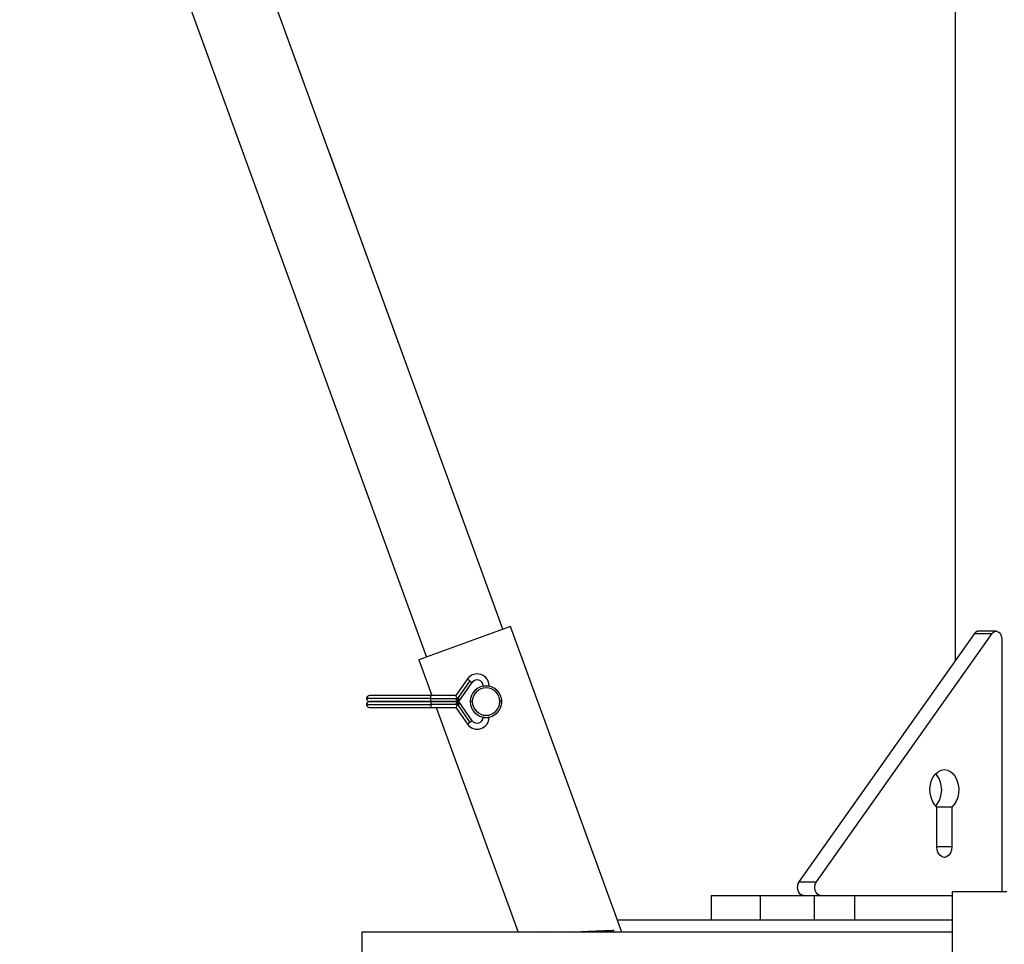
# Paper-space layout 'Sheet10' of a CAD drawing. Header units: inches. Extents: x 0.1 to 16.9, y 0.1 to 10.9.
# Tile 23 of 37: x 5.7 to 6.9, y 3.4 to 4.6. Entities that reach past the tile are written whole.
import ezdxf

# ---------------------------------------------------------------- set-up
doc = ezdxf.new("R2010")
doc.units = ezdxf.units.IN
doc.header["$MEASUREMENT"] = 0
doc.linetypes.add('PHANTOM', pattern=[0.5, 0.25, -0.05, 0.05, -0.05, 0.05, -0.05])
doc.layers.add('FORMAT', color=7, linetype='Continuous')
doc.styles.add('SLDTEXTSTYLE0', font='TXT', dxfattribs={"width": 0.75})
doc.dimstyles.new('SLDDIMSTYLE17', dxfattribs={"dimtxt": 0.104167, "dimasz": 0.13, "dimexe": 0, "dimexo": 0.0625, "dimgap": 0.026042, "dimtad": 0, "dimtih": 1, "dimtoh": 1, "dimdec": 0, "dimlfac": 12, "dimrnd": 1e-09, "dimzin": 12, "dimdsep": 46, "dimtxsty": 'SLDTEXTSTYLE0', "dimsah": 1, "dimcen": 0.09, "dimadec": 0, "dimazin": 3, "dimtfac": 1, "dimtdec": 0, "dimtofl": 0, "dimtmove": 0, "dimatfit": 3, "dimfxl": 1, "dimfrac": 2, "dimtolj": 1, "dimtzin": 12, "dimarcsym": 0})

# ---------------------------------------------------------------- blocks, each defined once
blk = doc.blocks.new('_D_111')
at = {"layer": 'FORMAT', "color": 7}
for p, q in [((10.5888, 6.6391), (11.3567, 6.6391)), ((11.2317, 6.6391), (11.2317, 5.24)), ((11.0778, 5.2189), (11.0461, 5.2189)), ((11.0461, 5.2189), (11.0461, 5.0534)), ((11.3857, 5.2189), (11.4174, 5.2189)), ((11.4174, 5.2189), (11.4174, 5.0534)), ((11.0461, 5.0534), (11.0778, 5.0534)), ((11.4174, 5.0534), (11.3857, 5.0534)), ((11.2317, 2.6109), (11.2317, 4.8934)), ((6.3825, 2.6109), (11.3567, 2.6109))]:
    blk.add_line(p, q, dxfattribs=at)
for points in [[(11.2317, 6.6391), (11.2117, 6.5091), (11.2517, 6.5091)], [(11.2317, 2.6109), (11.2517, 2.7409), (11.2117, 2.7409)]]:
    blk.add_solid(points, dxfattribs=at)
at = {"layer": 'FORMAT', "color": 7, "char_height": 0.10417, "attachment_point": 1, "style": 'SLDTEXTSTYLE0'}
for s, insert in [('1228', (11.0778, 5.1876)), ('48', (11.1548, 5.0276))]:
    blk.add_mtext(s, dxfattribs=dict(at, insert=insert))
blk = doc.blocks.new('_D_112')
at = {"layer": 'FORMAT', "color": 7}
for p, q in [((10.2965, 7.4773), (11.9361, 7.4773)), ((11.8111, 7.4773), (11.8111, 5.5763)), ((11.6572, 5.5552), (11.6255, 5.5552)), ((11.6255, 5.5552), (11.6255, 5.3897)), ((11.9651, 5.5552), (11.9968, 5.5552)), ((11.9968, 5.5552), (11.9968, 5.3897)), ((11.6255, 5.3897), (11.6572, 5.3897)), ((11.9968, 5.3897), (11.9651, 5.3897)), ((11.8111, 2.6109), (11.8111, 5.2297)), ((6.3825, 2.6109), (11.9361, 2.6109))]:
    blk.add_line(p, q, dxfattribs=at)
for points in [[(11.8111, 7.4773), (11.7911, 7.3473), (11.8311, 7.3473)], [(11.8111, 2.6109), (11.8311, 2.7409), (11.7911, 2.7409)]]:
    blk.add_solid(points, dxfattribs=at)
at = {"layer": 'FORMAT', "color": 7, "char_height": 0.10417, "attachment_point": 1, "style": 'SLDTEXTSTYLE0'}
for s, insert in [('1483', (11.6572, 5.524)), ('58', (11.7342, 5.364))]:
    blk.add_mtext(s, dxfattribs=dict(at, insert=insert))
blk = doc.blocks.new('_D_113')
at = {"layer": 'FORMAT', "color": 7}
for p, q in [((9.7969, 8.2118), (12.4278, 8.2118)), ((12.3028, 8.2118), (12.3028, 5.9448)), ((12.1489, 5.9237), (12.1172, 5.9237)), ((12.1172, 5.9237), (12.1172, 5.7582)), ((12.4567, 5.9237), (12.4884, 5.9237)), ((12.4884, 5.9237), (12.4884, 5.7582)), ((12.1172, 5.7582), (12.1489, 5.7582)), ((12.4884, 5.7582), (12.4567, 5.7582)), ((12.3028, 2.6109), (12.3028, 5.5981)), ((6.3825, 2.6109), (12.4278, 2.6109))]:
    blk.add_line(p, q, dxfattribs=at)
for points in [[(12.3028, 8.2118), (12.2828, 8.0818), (12.3228, 8.0818)], [(12.3028, 2.6109), (12.3228, 2.7409), (12.2828, 2.7409)]]:
    blk.add_solid(points, dxfattribs=at)
at = {"layer": 'FORMAT', "color": 7, "char_height": 0.10417, "attachment_point": 1, "style": 'SLDTEXTSTYLE0'}
for s, insert in [('1707', (12.1489, 5.8924)), ('67', (12.2258, 5.7324))]:
    blk.add_mtext(s, dxfattribs=dict(at, insert=insert))
blk = doc.blocks.new('_D_114')
at = {"layer": 'FORMAT', "color": 7}
for p, q in [((9.1242, 8.7919), (12.9115, 8.7919)), ((12.7865, 8.7919), (12.7865, 6.3557)), ((12.6325, 6.3346), (12.6008, 6.3346)), ((12.6008, 6.3346), (12.6008, 6.1691)), ((12.9404, 6.3346), (12.9721, 6.3346)), ((12.9721, 6.3346), (12.9721, 6.1691)), ((12.6008, 6.1691), (12.6325, 6.1691)), ((12.9721, 6.1691), (12.9404, 6.1691)), ((12.7865, 2.6109), (12.7865, 6.0091)), ((6.3825, 2.6109), (12.9115, 2.6109))]:
    blk.add_line(p, q, dxfattribs=at)
for points in [[(12.7865, 8.7919), (12.7665, 8.6619), (12.8065, 8.6619)], [(12.7865, 2.6109), (12.8065, 2.7409), (12.7665, 2.7409)]]:
    blk.add_solid(points, dxfattribs=at)
at = {"layer": 'FORMAT', "color": 7, "char_height": 0.10417, "attachment_point": 1, "style": 'SLDTEXTSTYLE0'}
for s, insert in [('1884', (12.6325, 6.3034)), ('74', (12.7095, 6.1434))]:
    blk.add_mtext(s, dxfattribs=dict(at, insert=insert))

psp = doc.layouts.new('Sheet10')

# ---------------------------------------------------------------- linework, layer by layer
at = {"color": 7, "linetype": 'Continuous', "lineweight": 25}
for p, q in [((6.3052, 3.8322), (5.7837, 5.2649)), ((5.6859, 5.2293), (6.2073, 3.7965)), ((6.8846, 4.7202), (6.8846, 3.7912)), ((6.315, 3.8357), (6.1975, 3.793)), ((6.4575, 3.4442), (6.315, 3.8357)), ((6.6849, 3.5088), (6.9098, 3.8268)), ((6.707, 3.5088), (6.9319, 3.8268)), ((6.9098, 3.8268), (6.9319, 3.8268)), ((6.9371, 3.8299), (6.915, 3.8299)), ((6.9444, 3.8195), (6.9444, 3.4963)), ((6.1975, 3.793), (6.2142, 3.7473)), ((6.2597, 3.7686), (6.2447, 3.7472)), ((6.2628, 3.7664), (6.2467, 3.7435)), ((6.2487, 3.7397), (6.2659, 3.7642)), ((6.2597, 3.7686), (6.2628, 3.7664)), ((6.2628, 3.7664), (6.2659, 3.7642)), ((6.2797, 3.7599), (6.2797, 3.7595)), ((6.2797, 3.7599), (6.2835, 3.7599)), ((6.2835, 3.7599), (6.2872, 3.7599)), ((6.2872, 3.7595), (6.2872, 3.7599)), ((6.2128, 3.7435), (6.1303, 3.7435)), ((6.1303, 3.7358), (6.2128, 3.7358)), ((6.2128, 3.7473), (6.1341, 3.7473)), ((6.1341, 3.7397), (6.2128, 3.7397)), ((6.2128, 3.7396), (6.1341, 3.7396)), ((6.2448, 3.7473), (6.2128, 3.7473)), ((6.2128, 3.7435), (6.2128, 3.7473)), ((6.2128, 3.7435), (6.2467, 3.7435)), ((6.2128, 3.7397), (6.2128, 3.7435)), ((6.2128, 3.7397), (6.2487, 3.7397)), ((6.2487, 3.7396), (6.2128, 3.7396)), ((6.2128, 3.7396), (6.2128, 3.7358)), ((6.2467, 3.7358), (6.2128, 3.7358)), ((6.2128, 3.7358), (6.2128, 3.732)), ((6.2169, 3.7397), (6.217, 3.7396)), ((6.2448, 3.7425), (6.2456, 3.7419)), ((6.2456, 3.7374), (6.2448, 3.7368)), ((6.2456, 3.7419), (6.2467, 3.7435)), ((6.2456, 3.7419), (6.2486, 3.7398)), ((6.2486, 3.7395), (6.2456, 3.7374)), ((6.2456, 3.7374), (6.2467, 3.7358)), ((6.2487, 3.7435), (6.2467, 3.7435)), ((6.2467, 3.7358), (6.2487, 3.7358)), ((6.2467, 3.7358), (6.2628, 3.7129)), ((6.2487, 3.7435), (6.2487, 3.7445)), ((6.2487, 3.7397), (6.2487, 3.7435)), ((6.2659, 3.7151), (6.2487, 3.7396)), ((6.2487, 3.7358), (6.2487, 3.7396)), ((6.2487, 3.7348), (6.2487, 3.7358)), ((6.2658, 3.7396), (6.2632, 3.7396)), ((6.3037, 3.7396), (6.3011, 3.7396)), ((6.1341, 3.732), (6.2128, 3.732)), ((6.2128, 3.732), (6.2448, 3.732)), ((6.2197, 3.732), (6.3245, 3.4442)), ((6.2447, 3.732), (6.2597, 3.7107)), ((6.2628, 3.7129), (6.2597, 3.7107)), ((6.2659, 3.7151), (6.2628, 3.7129)), ((6.2797, 3.7198), (6.2797, 3.7194)), ((6.2797, 3.7194), (6.2835, 3.7194)), ((6.2835, 3.7194), (6.2872, 3.7194)), ((6.2872, 3.7194), (6.2872, 3.7198)), ((6.8612, 3.5536), (6.8612, 3.6042)), ((6.8804, 3.6042), (6.8612, 3.6042)), ((6.8804, 3.6042), (6.8804, 3.5536)), ((6.8804, 3.5536), (6.8612, 3.5536)), ((6.6849, 3.5088), (6.707, 3.5088)), ((6.8808, 3.4963), (6.8808, 3.2359)), ((6.8808, 3.4963), (6.9508, 3.4963)), ((6.5721, 3.4911), (6.5721, 3.4598)), ((6.5721, 3.4911), (6.6346, 3.4911)), ((6.6346, 3.4911), (6.6346, 3.4598)), ((6.6346, 3.4911), (6.7039, 3.4911)), ((6.7039, 3.4911), (6.7039, 3.4598)), ((6.7039, 3.4911), (6.7555, 3.4911)), ((6.7555, 3.4911), (6.7555, 3.4598)), ((6.7555, 3.4911), (6.8808, 3.4911)), ((6.4518, 3.4598), (6.8808, 3.4598)), ((6.4468, 3.4465), (6.4406, 3.4442)), ((6.4477, 3.4442), (6.4468, 3.4465)), ((6.8808, 3.4442), (6.1242, 3.4442)), ((6.1242, 3.4442), (6.1242, 3.4129)), ((6.3577, 3.4442), (6.3579, 3.4442))]:
    psp.add_line(p, q, dxfattribs=at)
at = {"color": 7, "linetype": 'PHANTOM', "lineweight": 18}
for p, q in [((6.3052, 3.8322), (5.7837, 5.2649)), ((6.3052, 3.8322), (5.7837, 5.2649)), ((6.3052, 3.8322), (5.7837, 5.2649)), ((5.6859, 5.2293), (6.2073, 3.7965)), ((5.6859, 5.2293), (6.2073, 3.7965)), ((5.6859, 5.2293), (6.2073, 3.7965)), ((6.8846, 4.7202), (6.8846, 3.7912)), ((6.8846, 4.7202), (6.8846, 3.7912)), ((6.8846, 4.7202), (6.8846, 3.7912)), ((6.315, 3.8357), (6.1975, 3.793)), ((6.315, 3.8357), (6.1975, 3.793)), ((6.315, 3.8357), (6.1975, 3.793)), ((6.4575, 3.4442), (6.315, 3.8357)), ((6.4575, 3.4442), (6.315, 3.8357)), ((6.4575, 3.4442), (6.315, 3.8357)), ((6.6849, 3.5088), (6.9098, 3.8268)), ((6.6849, 3.5088), (6.9098, 3.8268)), ((6.6849, 3.5088), (6.9098, 3.8268)), ((6.707, 3.5088), (6.9319, 3.8268)), ((6.707, 3.5088), (6.9319, 3.8268)), ((6.707, 3.5088), (6.9319, 3.8268)), ((6.9098, 3.8268), (6.9319, 3.8268)), ((6.9098, 3.8268), (6.9319, 3.8268)), ((6.9098, 3.8268), (6.9319, 3.8268)), ((6.9371, 3.8299), (6.915, 3.8299)), ((6.9371, 3.8299), (6.915, 3.8299)), ((6.9371, 3.8299), (6.915, 3.8299)), ((6.9444, 3.8195), (6.9444, 3.4963)), ((6.9444, 3.8195), (6.9444, 3.4963)), ((6.9444, 3.8195), (6.9444, 3.4963)), ((6.1975, 3.793), (6.2142, 3.7473)), ((6.1975, 3.793), (6.2142, 3.7473)), ((6.1975, 3.793), (6.2142, 3.7473)), ((6.2597, 3.7686), (6.2447, 3.7472)), ((6.2597, 3.7686), (6.2447, 3.7472)), ((6.2597, 3.7686), (6.2447, 3.7472)), ((6.2628, 3.7664), (6.2467, 3.7435)), ((6.2628, 3.7664), (6.2467, 3.7435)), ((6.2628, 3.7664), (6.2467, 3.7435)), ((6.2487, 3.7397), (6.2659, 3.7642)), ((6.2487, 3.7397), (6.2659, 3.7642)), ((6.2487, 3.7397), (6.2659, 3.7642)), ((6.2597, 3.7686), (6.2628, 3.7664)), ((6.2597, 3.7686), (6.2628, 3.7664)), ((6.2597, 3.7686), (6.2628, 3.7664)), ((6.2628, 3.7664), (6.2659, 3.7642)), ((6.2628, 3.7664), (6.2659, 3.7642)), ((6.2628, 3.7664), (6.2659, 3.7642)), ((6.2797, 3.7599), (6.2797, 3.7595)), ((6.2797, 3.7599), (6.2835, 3.7599)), ((6.2797, 3.7599), (6.2797, 3.7595)), ((6.2797, 3.7599), (6.2835, 3.7599)), ((6.2797, 3.7599), (6.2797, 3.7595)), ((6.2797, 3.7599), (6.2835, 3.7599)), ((6.2835, 3.7599), (6.2872, 3.7599)), ((6.2835, 3.7599), (6.2872, 3.7599)), ((6.2835, 3.7599), (6.2872, 3.7599)), ((6.2872, 3.7595), (6.2872, 3.7599)), ((6.2872, 3.7595), (6.2872, 3.7599)), ((6.2872, 3.7595), (6.2872, 3.7599)), ((6.2128, 3.7435), (6.1303, 3.7435)), ((6.2128, 3.7435), (6.1303, 3.7435)), ((6.2128, 3.7435), (6.1303, 3.7435)), ((6.1303, 3.7358), (6.2128, 3.7358)), ((6.1303, 3.7358), (6.2128, 3.7358)), ((6.1303, 3.7358), (6.2128, 3.7358)), ((6.2128, 3.7473), (6.1341, 3.7473)), ((6.2128, 3.7473), (6.1341, 3.7473)), ((6.2128, 3.7473), (6.1341, 3.7473)), ((6.1341, 3.7397), (6.2128, 3.7397)), ((6.1341, 3.7397), (6.2128, 3.7397)), ((6.1341, 3.7397), (6.2128, 3.7397)), ((6.2128, 3.7396), (6.1341, 3.7396)), ((6.2128, 3.7396), (6.1341, 3.7396)), ((6.2128, 3.7396), (6.1341, 3.7396)), ((6.2448, 3.7473), (6.2128, 3.7473)), ((6.2128, 3.7435), (6.2128, 3.7473)), ((6.2448, 3.7473), (6.2128, 3.7473)), ((6.2128, 3.7435), (6.2128, 3.7473)), ((6.2448, 3.7473), (6.2128, 3.7473)), ((6.2128, 3.7435), (6.2128, 3.7473)), ((6.2128, 3.7435), (6.2467, 3.7435)), ((6.2128, 3.7397), (6.2128, 3.7435)), ((6.2128, 3.7435), (6.2467, 3.7435)), ((6.2128, 3.7397), (6.2128, 3.7435)), ((6.2128, 3.7435), (6.2467, 3.7435)), ((6.2128, 3.7397), (6.2128, 3.7435)), ((6.2128, 3.7397), (6.2487, 3.7397)), ((6.2128, 3.7397), (6.2487, 3.7397)), ((6.2128, 3.7397), (6.2487, 3.7397)), ((6.2487, 3.7396), (6.2128, 3.7396)), ((6.2128, 3.7396), (6.2128, 3.7358)), ((6.2487, 3.7396), (6.2128, 3.7396)), ((6.2128, 3.7396), (6.2128, 3.7358)), ((6.2487, 3.7396), (6.2128, 3.7396)), ((6.2128, 3.7396), (6.2128, 3.7358)), ((6.2128, 3.7358), (6.2128, 3.732)), ((6.2467, 3.7358), (6.2128, 3.7358)), ((6.2128, 3.7358), (6.2128, 3.732)), ((6.2467, 3.7358), (6.2128, 3.7358)), ((6.2128, 3.7358), (6.2128, 3.732)), ((6.2467, 3.7358), (6.2128, 3.7358)), ((6.2169, 3.7397), (6.217, 3.7396)), ((6.2169, 3.7397), (6.217, 3.7396)), ((6.2169, 3.7397), (6.217, 3.7396)), ((6.2448, 3.7425), (6.2456, 3.7419)), ((6.2448, 3.7425), (6.2456, 3.7419)), ((6.2448, 3.7425), (6.2456, 3.7419)), ((6.2456, 3.7374), (6.2448, 3.7368)), ((6.2456, 3.7374), (6.2448, 3.7368)), ((6.2456, 3.7374), (6.2448, 3.7368)), ((6.2456, 3.7419), (6.2467, 3.7435)), ((6.2456, 3.7419), (6.2467, 3.7435)), ((6.2456, 3.7419), (6.2467, 3.7435)), ((6.2456, 3.7419), (6.2486, 3.7398)), ((6.2456, 3.7419), (6.2486, 3.7398)), ((6.2456, 3.7419), (6.2486, 3.7398)), ((6.2486, 3.7395), (6.2456, 3.7374)), ((6.2486, 3.7395), (6.2456, 3.7374)), ((6.2486, 3.7395), (6.2456, 3.7374)), ((6.2456, 3.7374), (6.2467, 3.7358)), ((6.2456, 3.7374), (6.2467, 3.7358)), ((6.2456, 3.7374), (6.2467, 3.7358)), ((6.2487, 3.7435), (6.2467, 3.7435)), ((6.2487, 3.7435), (6.2467, 3.7435)), ((6.2487, 3.7435), (6.2467, 3.7435)), ((6.2467, 3.7358), (6.2487, 3.7358)), ((6.2467, 3.7358), (6.2628, 3.7129)), ((6.2467, 3.7358), (6.2487, 3.7358)), ((6.2467, 3.7358), (6.2628, 3.7129)), ((6.2467, 3.7358), (6.2628, 3.7129)), ((6.2467, 3.7358), (6.2487, 3.7358)), ((6.2487, 3.7435), (6.2487, 3.7445)), ((6.2487, 3.7435), (6.2487, 3.7445)), ((6.2487, 3.7435), (6.2487, 3.7445)), ((6.2487, 3.7397), (6.2487, 3.7435)), ((6.2487, 3.7397), (6.2487, 3.7435)), ((6.2487, 3.7397), (6.2487, 3.7435)), ((6.2659, 3.7151), (6.2487, 3.7396)), ((6.2487, 3.7358), (6.2487, 3.7396)), ((6.2659, 3.7151), (6.2487, 3.7396)), ((6.2487, 3.7358), (6.2487, 3.7396)), ((6.2659, 3.7151), (6.2487, 3.7396)), ((6.2487, 3.7358), (6.2487, 3.7396)), ((6.2487, 3.7348), (6.2487, 3.7358)), ((6.2487, 3.7348), (6.2487, 3.7358)), ((6.2487, 3.7348), (6.2487, 3.7358)), ((6.2658, 3.7396), (6.2632, 3.7396)), ((6.2658, 3.7396), (6.2632, 3.7396)), ((6.2658, 3.7396), (6.2632, 3.7396)), ((6.3037, 3.7396), (6.3011, 3.7396)), ((6.3037, 3.7396), (6.3011, 3.7396)), ((6.3037, 3.7396), (6.3011, 3.7396)), ((6.1341, 3.732), (6.2128, 3.732)), ((6.1341, 3.732), (6.2128, 3.732)), ((6.1341, 3.732), (6.2128, 3.732)), ((6.2128, 3.732), (6.2448, 3.732)), ((6.2128, 3.732), (6.2448, 3.732)), ((6.2128, 3.732), (6.2448, 3.732)), ((6.2197, 3.732), (6.3245, 3.4442)), ((6.2197, 3.732), (6.3245, 3.4442)), ((6.2197, 3.732), (6.3245, 3.4442)), ((6.2447, 3.732), (6.2597, 3.7107)), ((6.2447, 3.732), (6.2597, 3.7107)), ((6.2447, 3.732), (6.2597, 3.7107)), ((6.2628, 3.7129), (6.2597, 3.7107)), ((6.2628, 3.7129), (6.2597, 3.7107)), ((6.2628, 3.7129), (6.2597, 3.7107)), ((6.2659, 3.7151), (6.2628, 3.7129)), ((6.2659, 3.7151), (6.2628, 3.7129)), ((6.2659, 3.7151), (6.2628, 3.7129)), ((6.2797, 3.7198), (6.2797, 3.7194)), ((6.2797, 3.7198), (6.2797, 3.7194)), ((6.2797, 3.7198), (6.2797, 3.7194)), ((6.2797, 3.7194), (6.2835, 3.7194)), ((6.2797, 3.7194), (6.2835, 3.7194)), ((6.2797, 3.7194), (6.2835, 3.7194)), ((6.2835, 3.7194), (6.2872, 3.7194)), ((6.2835, 3.7194), (6.2872, 3.7194)), ((6.2835, 3.7194), (6.2872, 3.7194)), ((6.2872, 3.7194), (6.2872, 3.7198)), ((6.2872, 3.7194), (6.2872, 3.7198)), ((6.2872, 3.7194), (6.2872, 3.7198)), ((6.8612, 3.5536), (6.8612, 3.6042)), ((6.8804, 3.6042), (6.8612, 3.6042)), ((6.8612, 3.5536), (6.8612, 3.6042)), ((6.8804, 3.6042), (6.8612, 3.6042)), ((6.8612, 3.5536), (6.8612, 3.6042)), ((6.8804, 3.6042), (6.8612, 3.6042)), ((6.8804, 3.6042), (6.8804, 3.5536)), ((6.8804, 3.6042), (6.8804, 3.5536)), ((6.8804, 3.6042), (6.8804, 3.5536)), ((6.8804, 3.5536), (6.8612, 3.5536)), ((6.8804, 3.5536), (6.8612, 3.5536)), ((6.8804, 3.5536), (6.8612, 3.5536)), ((6.6849, 3.5088), (6.707, 3.5088)), ((6.6849, 3.5088), (6.707, 3.5088)), ((6.6849, 3.5088), (6.707, 3.5088)), ((6.8808, 3.4963), (6.8808, 3.2359)), ((6.8808, 3.4963), (6.9508, 3.4963)), ((6.8808, 3.4963), (6.8808, 3.2359)), ((6.8808, 3.4963), (6.9508, 3.4963)), ((6.8808, 3.4963), (6.8808, 3.2359)), ((6.8808, 3.4963), (6.9508, 3.4963)), ((6.5721, 3.4911), (6.5721, 3.4598)), ((6.5721, 3.4911), (6.6346, 3.4911)), ((6.5721, 3.4911), (6.5721, 3.4598)), ((6.5721, 3.4911), (6.6346, 3.4911)), ((6.5721, 3.4911), (6.5721, 3.4598)), ((6.5721, 3.4911), (6.6346, 3.4911)), ((6.6346, 3.4911), (6.6346, 3.4598)), ((6.6346, 3.4911), (6.7039, 3.4911)), ((6.6346, 3.4911), (6.6346, 3.4598)), ((6.6346, 3.4911), (6.7039, 3.4911)), ((6.6346, 3.4911), (6.6346, 3.4598)), ((6.6346, 3.4911), (6.7039, 3.4911)), ((6.7039, 3.4911), (6.7039, 3.4598)), ((6.7039, 3.4911), (6.7555, 3.4911)), ((6.7039, 3.4911), (6.7039, 3.4598)), ((6.7039, 3.4911), (6.7555, 3.4911)), ((6.7039, 3.4911), (6.7039, 3.4598)), ((6.7039, 3.4911), (6.7555, 3.4911)), ((6.7555, 3.4911), (6.7555, 3.4598)), ((6.7555, 3.4911), (6.8808, 3.4911)), ((6.7555, 3.4911), (6.7555, 3.4598)), ((6.7555, 3.4911), (6.8808, 3.4911)), ((6.7555, 3.4911), (6.7555, 3.4598)), ((6.7555, 3.4911), (6.8808, 3.4911)), ((6.4518, 3.4598), (6.8808, 3.4598)), ((6.4518, 3.4598), (6.8808, 3.4598)), ((6.4518, 3.4598), (6.8808, 3.4598)), ((6.4468, 3.4465), (6.4406, 3.4442)), ((6.4468, 3.4465), (6.4406, 3.4442)), ((6.4468, 3.4465), (6.4406, 3.4442)), ((6.4477, 3.4442), (6.4468, 3.4465)), ((6.4477, 3.4442), (6.4468, 3.4465)), ((6.4477, 3.4442), (6.4468, 3.4465)), ((6.8808, 3.4442), (6.1242, 3.4442)), ((6.1242, 3.4442), (6.1242, 3.4129)), ((6.8808, 3.4442), (6.1242, 3.4442)), ((6.1242, 3.4442), (6.1242, 3.4129)), ((6.8808, 3.4442), (6.1242, 3.4442)), ((6.1242, 3.4442), (6.1242, 3.4129)), ((6.3577, 3.4442), (6.3579, 3.4442)), ((6.3577, 3.4442), (6.3579, 3.4442)), ((6.3577, 3.4442), (6.3579, 3.4442))]:
    psp.add_line(p, q, dxfattribs=at)
at = {"color": 7, "linetype": 'Continuous', "lineweight": 25, "flags": 128}
for points in [[(6.9319, 3.8268), (6.9336, 3.8287), (6.9356, 3.8297), (6.9378, 3.8298), (6.9399, 3.8291), (6.9418, 3.8275), (6.9432, 3.8253), (6.9441, 3.8225), (6.9444, 3.8195)], [(6.8612, 3.6042), (6.8581, 3.6077), (6.8555, 3.612), (6.8537, 3.6169), (6.8526, 3.6224), (6.8524, 3.628), (6.8531, 3.6335), (6.8545, 3.6387), (6.8568, 3.6434), (6.8597, 3.6472), (6.8631, 3.6501), (6.8668, 3.6519), (6.8708, 3.6525), (6.8747, 3.6519), (6.8785, 3.6501), (6.8819, 3.6472), (6.8848, 3.6434), (6.887, 3.6387), (6.8885, 3.6335), (6.8892, 3.628), (6.889, 3.6224), (6.8879, 3.6169), (6.8861, 3.612), (6.8835, 3.6077), (6.8804, 3.6042)], [(6.8804, 3.5536), (6.8799, 3.5494), (6.8785, 3.5456), (6.8764, 3.5426), (6.8737, 3.5407), (6.8708, 3.54), (6.8678, 3.5407), (6.8652, 3.5426), (6.863, 3.5456), (6.8617, 3.5494), (6.8612, 3.5536)], [(6.6901, 3.4911), (6.688, 3.4915), (6.686, 3.4928), (6.6844, 3.4949), (6.6833, 3.4975), (6.6828, 3.5005), (6.6829, 3.5035), (6.6836, 3.5064), (6.6849, 3.5088)], [(6.7122, 3.4911), (6.7101, 3.4915), (6.7081, 3.4928), (6.7065, 3.4949), (6.7054, 3.4975), (6.7049, 3.5005), (6.705, 3.5035), (6.7057, 3.5064), (6.707, 3.5088)]]:
    psp.add_lwpolyline(points, dxfattribs=at)
at = {"color": 7, "linetype": 'PHANTOM', "lineweight": 18, "flags": 128}
for points in [[(6.9319, 3.8268), (6.9336, 3.8287), (6.9356, 3.8297), (6.9378, 3.8298), (6.9399, 3.8291), (6.9418, 3.8275), (6.9432, 3.8253), (6.9441, 3.8225), (6.9444, 3.8195)], [(6.9319, 3.8268), (6.9336, 3.8287), (6.9356, 3.8297), (6.9378, 3.8298), (6.9399, 3.8291), (6.9418, 3.8275), (6.9432, 3.8253), (6.9441, 3.8225), (6.9444, 3.8195)], [(6.9319, 3.8268), (6.9336, 3.8287), (6.9356, 3.8297), (6.9378, 3.8298), (6.9399, 3.8291), (6.9418, 3.8275), (6.9432, 3.8253), (6.9441, 3.8225), (6.9444, 3.8195)], [(6.8612, 3.6042), (6.8581, 3.6077), (6.8555, 3.612), (6.8537, 3.6169), (6.8526, 3.6224), (6.8524, 3.628), (6.8531, 3.6335), (6.8545, 3.6387), (6.8568, 3.6434), (6.8597, 3.6472), (6.8631, 3.6501), (6.8668, 3.6519), (6.8708, 3.6525), (6.8747, 3.6519), (6.8785, 3.6501), (6.8819, 3.6472), (6.8848, 3.6434), (6.887, 3.6387), (6.8885, 3.6335), (6.8892, 3.628), (6.889, 3.6224), (6.8879, 3.6169), (6.8861, 3.612), (6.8835, 3.6077), (6.8804, 3.6042)], [(6.8612, 3.6042), (6.8581, 3.6077), (6.8555, 3.612), (6.8537, 3.6169), (6.8526, 3.6224), (6.8524, 3.628), (6.8531, 3.6335), (6.8545, 3.6387), (6.8568, 3.6434), (6.8597, 3.6472), (6.8631, 3.6501), (6.8668, 3.6519), (6.8708, 3.6525), (6.8747, 3.6519), (6.8785, 3.6501), (6.8819, 3.6472), (6.8848, 3.6434), (6.887, 3.6387), (6.8885, 3.6335), (6.8892, 3.628), (6.889, 3.6224), (6.8879, 3.6169), (6.8861, 3.612), (6.8835, 3.6077), (6.8804, 3.6042)], [(6.8612, 3.6042), (6.8581, 3.6077), (6.8555, 3.612), (6.8537, 3.6169), (6.8526, 3.6224), (6.8524, 3.628), (6.8531, 3.6335), (6.8545, 3.6387), (6.8568, 3.6434), (6.8597, 3.6472), (6.8631, 3.6501), (6.8668, 3.6519), (6.8708, 3.6525), (6.8747, 3.6519), (6.8785, 3.6501), (6.8819, 3.6472), (6.8848, 3.6434), (6.887, 3.6387), (6.8885, 3.6335), (6.8892, 3.628), (6.889, 3.6224), (6.8879, 3.6169), (6.8861, 3.612), (6.8835, 3.6077), (6.8804, 3.6042)], [(6.8804, 3.5536), (6.8799, 3.5494), (6.8785, 3.5456), (6.8764, 3.5426), (6.8737, 3.5407), (6.8708, 3.54), (6.8678, 3.5407), (6.8652, 3.5426), (6.863, 3.5456), (6.8617, 3.5494), (6.8612, 3.5536)], [(6.8804, 3.5536), (6.8799, 3.5494), (6.8785, 3.5456), (6.8764, 3.5426), (6.8737, 3.5407), (6.8708, 3.54), (6.8678, 3.5407), (6.8652, 3.5426), (6.863, 3.5456), (6.8617, 3.5494), (6.8612, 3.5536)], [(6.8804, 3.5536), (6.8799, 3.5494), (6.8785, 3.5456), (6.8764, 3.5426), (6.8737, 3.5407), (6.8708, 3.54), (6.8678, 3.5407), (6.8652, 3.5426), (6.863, 3.5456), (6.8617, 3.5494), (6.8612, 3.5536)], [(6.6901, 3.4911), (6.688, 3.4915), (6.686, 3.4928), (6.6844, 3.4949), (6.6833, 3.4975), (6.6828, 3.5005), (6.6829, 3.5035), (6.6836, 3.5064), (6.6849, 3.5088)], [(6.6901, 3.4911), (6.688, 3.4915), (6.686, 3.4928), (6.6844, 3.4949), (6.6833, 3.4975), (6.6828, 3.5005), (6.6829, 3.5035), (6.6836, 3.5064), (6.6849, 3.5088)], [(6.6901, 3.4911), (6.688, 3.4915), (6.686, 3.4928), (6.6844, 3.4949), (6.6833, 3.4975), (6.6828, 3.5005), (6.6829, 3.5035), (6.6836, 3.5064), (6.6849, 3.5088)], [(6.7122, 3.4911), (6.7101, 3.4915), (6.7081, 3.4928), (6.7065, 3.4949), (6.7054, 3.4975), (6.7049, 3.5005), (6.705, 3.5035), (6.7057, 3.5064), (6.707, 3.5088)], [(6.7122, 3.4911), (6.7101, 3.4915), (6.7081, 3.4928), (6.7065, 3.4949), (6.7054, 3.4975), (6.7049, 3.5005), (6.705, 3.5035), (6.7057, 3.5064), (6.707, 3.5088)], [(6.7122, 3.4911), (6.7101, 3.4915), (6.7081, 3.4928), (6.7065, 3.4949), (6.7054, 3.4975), (6.7049, 3.5005), (6.705, 3.5035), (6.7057, 3.5064), (6.707, 3.5088)]]:
    psp.add_lwpolyline(points, dxfattribs=at)
at = {"color": 7, "linetype": 'Continuous', "lineweight": 25}
for centre, radius, start, end in [((6.9153, 3.8235), 0.00644, 92.3964, 148.326), ((6.2721, 3.7599), 0.0152, 0, 145), ((6.2721, 3.7599), 0.00758, 0, 145), ((6.2835, 3.7396), 0.0202, 0, 180), ((6.2835, 3.7396), 0.0176, 0, 180), ((6.1341, 3.7435), 0.00379, 90, 180), ((6.1341, 3.7435), 0.00379, 180, 270), ((6.1341, 3.7358), 0.00379, 90, 180), ((6.1341, 3.7358), 0.00379, 180, 270), ((6.2835, 3.7396), 0.0202, 180, 0), ((6.2835, 3.7396), 0.0176, 180, 0), ((6.2721, 3.7194), 0.0152, 215, 360), ((6.2721, 3.7194), 0.00758, 215, 0), ((6.8352, 3.6265), 0.0322, 319.6474, 40.3526)]:
    psp.add_arc(centre, radius, start, end, dxfattribs=at)
at = {"color": 7, "linetype": 'PHANTOM', "lineweight": 18}
for centre, radius, start, end in [((6.9153, 3.8235), 0.00644, 92.3964, 148.326), ((6.9153, 3.8235), 0.00644, 92.3964, 148.326), ((6.9153, 3.8235), 0.00644, 92.3964, 148.326), ((6.2721, 3.7599), 0.0152, 0, 145), ((6.2721, 3.7599), 0.0152, 0, 145), ((6.2721, 3.7599), 0.0152, 0, 145), ((6.2721, 3.7599), 0.00758, 0, 145), ((6.2721, 3.7599), 0.00758, 0, 145), ((6.2721, 3.7599), 0.00758, 0, 145), ((6.2835, 3.7396), 0.0202, 0, 180), ((6.2835, 3.7396), 0.0202, 0, 180), ((6.2835, 3.7396), 0.0202, 0, 180), ((6.2835, 3.7396), 0.0176, 0, 180), ((6.2835, 3.7396), 0.0176, 0, 180), ((6.2835, 3.7396), 0.0176, 0, 180), ((6.1341, 3.7435), 0.00379, 90, 180), ((6.1341, 3.7435), 0.00379, 90, 180), ((6.1341, 3.7435), 0.00379, 90, 180), ((6.1341, 3.7435), 0.00379, 180, 270), ((6.1341, 3.7435), 0.00379, 180, 270), ((6.1341, 3.7435), 0.00379, 180, 270), ((6.1341, 3.7358), 0.00379, 90, 180), ((6.1341, 3.7358), 0.00379, 90, 180), ((6.1341, 3.7358), 0.00379, 90, 180), ((6.1341, 3.7358), 0.00379, 180, 270), ((6.1341, 3.7358), 0.00379, 180, 270), ((6.1341, 3.7358), 0.00379, 180, 270), ((6.2835, 3.7396), 0.0202, 180, 0), ((6.2835, 3.7396), 0.0202, 180, 0), ((6.2835, 3.7396), 0.0202, 180, 0), ((6.2835, 3.7396), 0.0176, 180, 0), ((6.2835, 3.7396), 0.0176, 180, 0), ((6.2835, 3.7396), 0.0176, 180, 0), ((6.2721, 3.7194), 0.0152, 215, 360), ((6.2721, 3.7194), 0.0152, 215, 360), ((6.2721, 3.7194), 0.0152, 215, 360), ((6.2721, 3.7194), 0.00758, 215, 0), ((6.2721, 3.7194), 0.00758, 215, 0), ((6.2721, 3.7194), 0.00758, 215, 0), ((6.8352, 3.6265), 0.0322, 319.6474, 40.3526), ((6.8352, 3.6265), 0.0322, 319.6474, 40.3526), ((6.8352, 3.6265), 0.0322, 319.6474, 40.3526)]:
    psp.add_arc(centre, radius, start, end, dxfattribs=at)
at = {"color": 7, "linetype": 'Continuous', "lineweight": 25}
for points, knots in [([(6.2467, 3.7435), (6.2465, 3.744), (6.2459, 3.745), (6.2453, 3.7461), (6.245, 3.7467), (6.2449, 3.7471), (6.2448, 3.7472), (6.2448, 3.7473), (6.2448, 3.7473)], [0, 0, 0, 0, 0.279001, 0.546035, 0.67398, 0.794872, 0.909386, 1, 1, 1, 1]), ([(6.2448, 3.7425), (6.2452, 3.7427), (6.2458, 3.743), (6.2464, 3.7433), (6.2467, 3.7435)], [0, 0, 0, 0, 0.554574, 1, 1, 1, 1]), ([(6.2467, 3.7358), (6.2464, 3.736), (6.2457, 3.7363), (6.2451, 3.7367), (6.2448, 3.7368)], [0, 0, 0, 0, 0.56686, 1, 1, 1, 1]), ([(6.2467, 3.7358), (6.2465, 3.7353), (6.2459, 3.7343), (6.2453, 3.7332), (6.245, 3.7325), (6.2449, 3.7322), (6.2448, 3.732), (6.2448, 3.732), (6.2448, 3.732)], [0, 0, 0, 0, 0.279157, 0.546653, 0.674526, 0.795504, 0.908925, 1, 1, 1, 1]), ([(6.2487, 3.7445), (6.2484, 3.7443), (6.2477, 3.744), (6.247, 3.7436), (6.2467, 3.7435)], [0, 0, 0, 0, 0.554095, 1, 1, 1, 1]), ([(6.2467, 3.7435), (6.247, 3.743), (6.2474, 3.7422), (6.248, 3.7411), (6.2484, 3.7402), (6.2486, 3.7399), (6.2486, 3.7398)], [0, 0, 0, 0, 0.268961, 0.526785, 0.775488, 1, 1, 1, 1]), ([(6.2486, 3.7395), (6.2486, 3.7394), (6.2484, 3.7391), (6.248, 3.7382), (6.2474, 3.7371), (6.247, 3.7363), (6.2467, 3.7358)], [0, 0, 0, 0, 0.225527, 0.471846, 0.72419, 1, 1, 1, 1]), ([(6.2487, 3.7348), (6.2484, 3.735), (6.2477, 3.7353), (6.247, 3.7357), (6.2467, 3.7358)], [0, 0, 0, 0, 0.552512, 1, 1, 1, 1]), ([(6.3936, 3.4443), (6.3989, 3.4445), (6.4079, 3.4449), (6.4201, 3.4454), (6.4301, 3.4458), (6.4395, 3.4462), (6.4444, 3.4464), (6.4468, 3.4465)], [0, 0, 0, 0, 0.252533, 0.429065, 0.610743, 0.801737, 1, 1, 1, 1])]:
    psp.add_open_spline(points, degree=3, knots=knots, dxfattribs=at)
at = {"color": 7, "linetype": 'PHANTOM', "lineweight": 18}
for points, knots in [([(6.2467, 3.7435), (6.2465, 3.744), (6.2459, 3.745), (6.2453, 3.7461), (6.245, 3.7467), (6.2449, 3.7471), (6.2448, 3.7472), (6.2448, 3.7473), (6.2448, 3.7473)], [0, 0, 0, 0, 0.279001, 0.546035, 0.67398, 0.794872, 0.909386, 1, 1, 1, 1]), ([(6.2467, 3.7435), (6.2465, 3.744), (6.2459, 3.745), (6.2453, 3.7461), (6.245, 3.7467), (6.2449, 3.7471), (6.2448, 3.7472), (6.2448, 3.7473), (6.2448, 3.7473)], [0, 0, 0, 0, 0.2790011, 0.5460339, 0.6739788, 0.7948708, 0.9093848, 1, 1, 1, 1]), ([(6.2467, 3.7435), (6.2465, 3.744), (6.2459, 3.745), (6.2453, 3.7461), (6.245, 3.7467), (6.2449, 3.7471), (6.2448, 3.7472), (6.2448, 3.7473), (6.2448, 3.7473)], [0, 0, 0, 0, 0.279001, 0.546035, 0.67398, 0.794872, 0.909386, 1, 1, 1, 1]), ([(6.2448, 3.7425), (6.2452, 3.7427), (6.2458, 3.743), (6.2464, 3.7433), (6.2467, 3.7435)], [0, 0, 0, 0, 0.554574, 1, 1, 1, 1]), ([(6.2448, 3.7425), (6.2452, 3.7427), (6.2458, 3.743), (6.2464, 3.7433), (6.2467, 3.7435)], [0, 0, 0, 0, 0.554574, 1, 1, 1, 1]), ([(6.2448, 3.7425), (6.2452, 3.7427), (6.2458, 3.743), (6.2464, 3.7433), (6.2467, 3.7435)], [0, 0, 0, 0, 0.554574, 1, 1, 1, 1]), ([(6.2467, 3.7358), (6.2464, 3.736), (6.2457, 3.7363), (6.2451, 3.7367), (6.2448, 3.7368)], [0, 0, 0, 0, 0.56686, 1, 1, 1, 1]), ([(6.2467, 3.7358), (6.2464, 3.736), (6.2457, 3.7363), (6.2451, 3.7367), (6.2448, 3.7368)], [0, 0, 0, 0, 0.56686, 1, 1, 1, 1]), ([(6.2467, 3.7358), (6.2464, 3.736), (6.2457, 3.7363), (6.2451, 3.7367), (6.2448, 3.7368)], [0, 0, 0, 0, 0.56686, 1, 1, 1, 1]), ([(6.2467, 3.7358), (6.2465, 3.7353), (6.2459, 3.7343), (6.2453, 3.7332), (6.245, 3.7325), (6.2449, 3.7322), (6.2448, 3.732), (6.2448, 3.732), (6.2448, 3.732)], [0, 0, 0, 0, 0.279157, 0.546653, 0.674526, 0.795504, 0.908925, 1, 1, 1, 1]), ([(6.2467, 3.7358), (6.2465, 3.7353), (6.2459, 3.7343), (6.2453, 3.7332), (6.245, 3.7325), (6.2449, 3.7322), (6.2448, 3.732), (6.2448, 3.732), (6.2448, 3.732)], [0, 0, 0, 0, 0.279157, 0.546653, 0.674526, 0.795504, 0.908925, 1, 1, 1, 1]), ([(6.2467, 3.7358), (6.2465, 3.7353), (6.2459, 3.7343), (6.2453, 3.7332), (6.245, 3.7325), (6.2449, 3.7322), (6.2448, 3.732), (6.2448, 3.732), (6.2448, 3.732)], [0, 0, 0, 0, 0.279157, 0.546653, 0.674526, 0.795504, 0.908925, 1, 1, 1, 1]), ([(6.2487, 3.7445), (6.2484, 3.7443), (6.2477, 3.744), (6.247, 3.7436), (6.2467, 3.7435)], [0, 0, 0, 0, 0.554095, 1, 1, 1, 1]), ([(6.2487, 3.7445), (6.2484, 3.7443), (6.2477, 3.744), (6.247, 3.7436), (6.2467, 3.7435)], [0, 0, 0, 0, 0.554095, 1, 1, 1, 1]), ([(6.2487, 3.7445), (6.2484, 3.7443), (6.2477, 3.744), (6.247, 3.7436), (6.2467, 3.7435)], [0, 0, 0, 0, 0.554095, 1, 1, 1, 1]), ([(6.2467, 3.7435), (6.247, 3.743), (6.2474, 3.7422), (6.248, 3.7411), (6.2484, 3.7402), (6.2486, 3.7399), (6.2486, 3.7398)], [0, 0, 0, 0, 0.268961, 0.526785, 0.775488, 1, 1, 1, 1]), ([(6.2467, 3.7435), (6.247, 3.743), (6.2474, 3.7422), (6.248, 3.7411), (6.2484, 3.7402), (6.2486, 3.7399), (6.2486, 3.7398)], [0, 0, 0, 0, 0.268961, 0.526785, 0.775488, 1, 1, 1, 1]), ([(6.2467, 3.7435), (6.247, 3.743), (6.2474, 3.7422), (6.248, 3.7411), (6.2484, 3.7402), (6.2486, 3.7399), (6.2486, 3.7398)], [0, 0, 0, 0, 0.268961, 0.526785, 0.775488, 1, 1, 1, 1]), ([(6.2486, 3.7395), (6.2486, 3.7394), (6.2484, 3.7391), (6.248, 3.7382), (6.2474, 3.7371), (6.247, 3.7363), (6.2467, 3.7358)], [0, 0, 0, 0, 0.225527, 0.471846, 0.72419, 1, 1, 1, 1]), ([(6.2486, 3.7395), (6.2486, 3.7394), (6.2484, 3.7391), (6.248, 3.7382), (6.2474, 3.7371), (6.247, 3.7363), (6.2467, 3.7358)], [0, 0, 0, 0, 0.225527, 0.471846, 0.72419, 1, 1, 1, 1]), ([(6.2486, 3.7395), (6.2486, 3.7394), (6.2484, 3.7391), (6.248, 3.7382), (6.2474, 3.7371), (6.247, 3.7363), (6.2467, 3.7358)], [0, 0, 0, 0, 0.225527, 0.471846, 0.72419, 1, 1, 1, 1]), ([(6.2487, 3.7348), (6.2484, 3.735), (6.2477, 3.7353), (6.247, 3.7357), (6.2467, 3.7358)], [0, 0, 0, 0, 0.552512, 1, 1, 1, 1]), ([(6.2487, 3.7348), (6.2484, 3.735), (6.2477, 3.7353), (6.247, 3.7357), (6.2467, 3.7358)], [0, 0, 0, 0, 0.552512, 1, 1, 1, 1]), ([(6.2487, 3.7348), (6.2484, 3.735), (6.2477, 3.7353), (6.247, 3.7357), (6.2467, 3.7358)], [0, 0, 0, 0, 0.552512, 1, 1, 1, 1]), ([(6.3936, 3.4443), (6.3989, 3.4445), (6.4079, 3.4449), (6.4201, 3.4454), (6.4301, 3.4458), (6.4395, 3.4462), (6.4444, 3.4464), (6.4468, 3.4465)], [0, 0, 0, 0, 0.252533, 0.429065, 0.610743, 0.801737, 1, 1, 1, 1]), ([(6.3936, 3.4443), (6.3989, 3.4445), (6.4079, 3.4449), (6.4201, 3.4454), (6.4301, 3.4458), (6.4395, 3.4462), (6.4444, 3.4464), (6.4468, 3.4465)], [0, 0, 0, 0, 0.252533, 0.429065, 0.610743, 0.801737, 1, 1, 1, 1]), ([(6.3936, 3.4443), (6.3989, 3.4445), (6.4079, 3.4449), (6.4201, 3.4454), (6.4301, 3.4458), (6.4395, 3.4462), (6.4444, 3.4464), (6.4468, 3.4465)], [0, 0, 0, 0, 0.252533, 0.429065, 0.610743, 0.801737, 1, 1, 1, 1])]:
    psp.add_open_spline(points, degree=3, knots=knots, dxfattribs=at)

# ---------------------------------------------------------------- dimensions: what is measured, and where the dimension line sits
at = {"layer": 'FORMAT', "color": 7}
for base, p1, p2, picture, middle in [((12.7865, 2.6109), (9.0742, 8.7919), (6.3325, 2.6109), '_D_114', (12.7865, 6.1824)), ((12.3028, 8.2118), (6.3325, 2.6109), (9.7469, 8.2118), '_D_113', (12.3028, 5.7715)), ((11.8111, 2.6109), (10.2465, 7.4773), (6.3325, 2.6109), '_D_112', (11.8111, 5.403)), ((11.2317, 6.6391), (6.3325, 2.6109), (10.5388, 6.6391), '_D_111', (11.2317, 5.0667))]:
    dim = psp.add_linear_dim(base=base, p1=p1, p2=p2, angle=90, dimstyle='SLDDIMSTYLE17', dxfattribs=at)
    dim.commit()
    dim.dimension.update_dxf_attribs({"geometry": picture, "text_midpoint": middle, "dimtype": 160})

doc.saveas('drawing.dxf')
